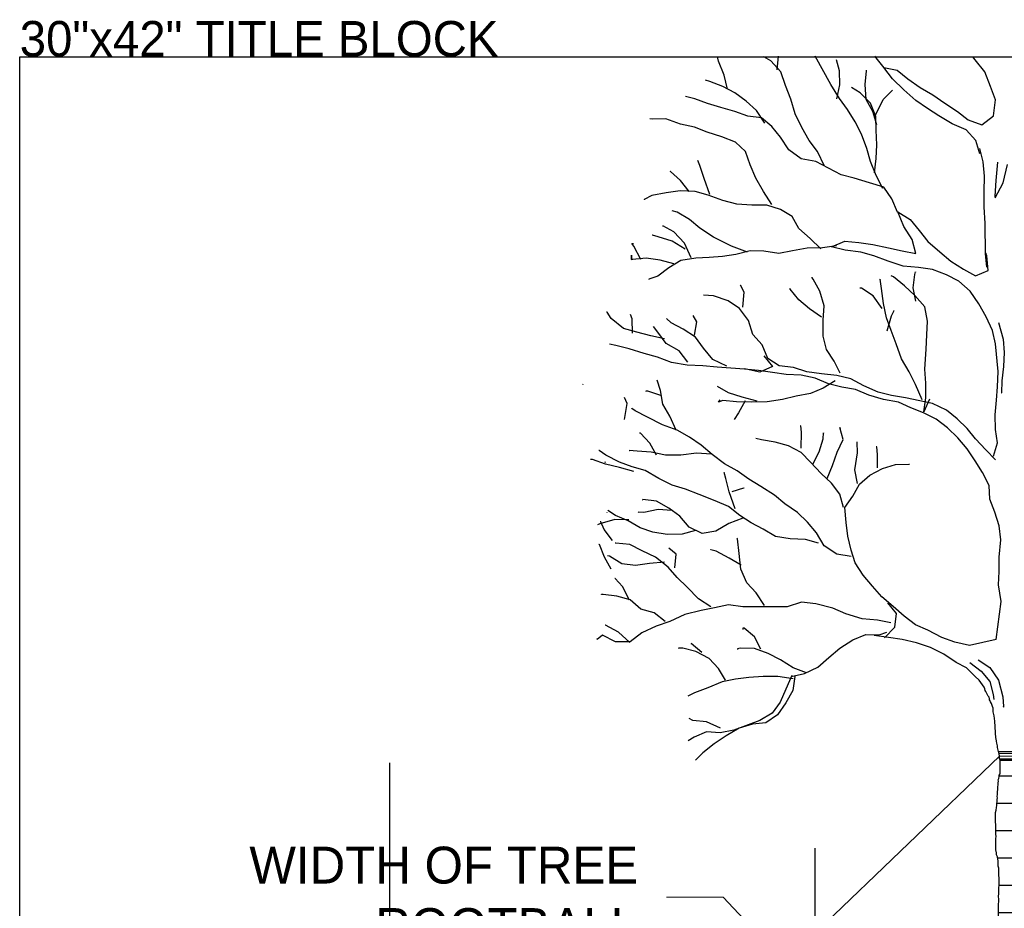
# Model space of a CAD drawing. Header units: feet. Extents: x 1377751 to 1381179, y 448542 to 452320.
# Tile 189 of 205: x 1379591 to 1379626, y 450906 to 450938. Entities that reach past the tile are written whole.
import ezdxf

# ---------------------------------------------------------------- set-up
doc = ezdxf.new("R2010")
doc.units = ezdxf.units.FT
doc.header["$MEASUREMENT"] = 0
doc.layers.add('MA_Defpoints - construction guidline', color=3, linetype='Continuous', plot=False)
doc.layers.add('MA_Detail - frame', color=92, linetype='Continuous', plot=False)
doc.layers.add('MA_Detail - plant', color=7, linetype='Continuous')
doc.layers.add('MA_Detail - wire', color=6, linetype='Continuous')
doc.layers.add('MA_Detail - text - label', color=7, linetype='Continuous', lineweight=9)
doc.layers.add('MA_Detail - wrap', color=7, linetype='Continuous', lineweight=25)
doc.styles.add('MA - 1 inch detail', font='GOTHIC.TTF', dxfattribs={"height": 1.25})
doc.styles.add('MA - plant details', font='GOTHIC.TTF', dxfattribs={"height": 1.3})
doc.styles.add('ols - plant details', font='GOTHIC.TTF', dxfattribs={"height": 1.3})
doc.dimstyles.new('oakleaf detail dim style', dxfattribs={"dimtxt": 1.3, "dimasz": 1.5, "dimexe": 1, "dimexo": 1, "dimgap": 1, "dimtad": 0, "dimdec": 1, "dimlfac": 0.5, "dimzin": 3, "dimdsep": 46, "dimlunit": 4, "dimtxsty": 'ols - plant details', "dimblk": 'ARCHTICK', "dimcen": 0.125, "dimdle": 1, "dimclrd": 256, "dimclre": 256, "dimclrt": 256, "dimadec": 0, "dimazin": 1, "dimtfac": 1, "dimtdec": 1, "dimtofl": 0, "dimtmove": 1, "dimatfit": 3, "dimfxl": 1, "dimtolj": 1, "dimtzin": 0, "dimlwd": -1, "dimarcsym": 0})

# ---------------------------------------------------------------- blocks, each defined once
blk = doc.blocks.new('*X930')
at = {"color": 0}
for p, q in [((3.5898, 4.375), (3.7063, 4.375)), ((3.5841, 4.3125), (3.7087, 4.3125)), ((3.5816, 4.25), (3.7102, 4.25)), ((3.5859, 4.1875), (3.7111, 4.1875)), ((3.5892, 4.125), (3.7175, 4.125)), ((3.5879, 4.0625), (3.7206, 4.0625)), ((3.5886, 4), (3.7213, 4)), ((3.5892, 3.9375), (3.7219, 3.9375)), ((3.5899, 3.875), (3.7226, 3.875)), ((3.5905, 3.8125), (3.7232, 3.8125)), ((3.5912, 3.75), (3.7239, 3.75)), ((3.5919, 3.6875), (3.7245, 3.6875)), ((3.5925, 3.625), (3.7252, 3.625)), ((3.5932, 3.5625), (3.7258, 3.5625)), ((3.5938, 3.5), (3.7265, 3.5)), ((3.5945, 3.4375), (3.7272, 3.4375)), ((3.5951, 3.375), (3.7278, 3.375)), ((3.5959, 3.3125), (3.7285, 3.3125)), ((3.5928, 3.25), (3.7316, 3.25)), ((3.5958, 3.1875), (3.732, 3.1875)), ((3.5917, 3.125), (3.7305, 3.125)), ((3.5867, 3.0625), (3.7282, 3.0625)), ((3.581, 3), (3.723, 3)), ((3.5747, 2.9375), (3.7359, 2.9375))]:
    blk.add_line(p, q, dxfattribs=at)
blk = doc.blocks.new('_ARCHTICK')
at = {"color": 0, "linetype": 'ByBlock', "const_width": 0.15}
blk.add_lwpolyline([(-0.5, -0.5), (0.5, 0.5)], dxfattribs=at)
blk = doc.blocks.new('*D933')
at = {"layer": 'Defpoints', "color": 0, "transparency": 16777216}
for p in [(-37.118, 37.01, -400.961), (-36.951, 37.01), (-37.118, 22.01, -400.961)]:
    blk.add_point(p, dxfattribs=at)
at = {"layer": 'MA_Detail - text - label', "transparency": 16777216}
for p, q in [((-36.951, 21.01), (-36.951, 38.01)), ((-36.951, 29.51), (-48.363, 18.764)), ((-48.363, 18.764), (-48.363, 16.764))]:
    blk.add_line(p, q, dxfattribs=at)
at = {"layer": 'MA_Detail - text - label', "lineweight": -2, "transparency": 16777216}
for p, q in [((-36.118, 37.01), (-35.951, 37.01)), ((-36.118, 22.01), (-35.951, 22.01))]:
    blk.add_line(p, q, dxfattribs=at)
at = {"layer": 'MA_Detail - text - label', "transparency": 16777216}
for p, rotation in [((-36.951, 37.01), 90), ((-36.951, 22.01), 270)]:
    blk.add_blockref('_ARCHTICK', p, dxfattribs=dict(at, rotation=rotation))
at = {"layer": 'MA_Detail - text - label', "transparency": 16777216, "insert": (-50.146, 15.764), "char_height": 1.3, "width": 14.78819, "attachment_point": 3, "rotation": 90, "style": 'MA - plant details'}
blk.add_mtext('\\A1;WIDTH OF TREE ROOTBALL', dxfattribs=at)
blk = doc.blocks.new('rgaerhae')
at = {"layer": 'MA_Defpoints - construction guidline'}
for p, q in [((-5.9131, 22.0103), (-50.0891, 22.0103)), ((-8.9296, 7.0103, -400.9613), (-53.1056, 7.0103, -400.9613))]:
    blk.add_line(p, q, dxfattribs=at)
at = {"layer": 'MA_Detail - plant'}
blk.add_lwpolyline([(-53.9763, 28.3792), (-54.5731, 28.3407), (-54.7625, 28.3127), (-54.8978, 28.285), (-55.0061, 28.2844), (-55.0358, 28.2783), (-55.0913, 28.2622), (-55.1588, 28.2348), (-55.1994, 28.221), (-55.2534, 28.1937), (-55.294, 28.1799), (-55.3209, 28.1527), (-55.3616, 28.1525), (-55.4157, 28.1387), (-55.4561, 28.1114), (-55.6182, 28.0293), (-55.6587, 28.0021), (-55.7128, 27.9882), (-55.7669, 27.9609), (-56.0233, 27.7836), (-56.1445, 27.6475), (-56.4525, 27.3364), (-56.6402, 26.9832), (-56.9321, 26.5462), (-57.1694, 26.0693), (-57.3388, 25.5798), (-57.4539, 25.0775), (-57.5286, 24.5893), (-57.5896, 24.0877)], dxfattribs=at)
at = {"layer": 'MA_Detail - text - label'}
dim = blk.add_linear_dim(base=(-36.9514, 37.0103), p1=(-37.1181, 22.0103, -400.9613), p2=(-37.1181, 37.0103, -400.9613), angle=90, text='WIDTH OF TREE ROOTBALL', dimstyle='oakleaf detail dim style', override={"dimasz": 1}, dxfattribs=at)
dim.commit()
dim.dimension.update_dxf_attribs({"geometry": '*D933', "text_midpoint": (-48.3632, 15.7642), "dimtype": 128})

msp = doc.modelspace()

# ---------------------------------------------------------------- linework, layer by layer
at = {"layer": 'MA_Detail - frame'}
msp.add_lwpolyline([(1379591.033, 450936.42), (1379735.033, 450936.42), (1379735.033, 450852.42), (1379591.033, 450852.42)], close=True, dxfattribs=at)
at = {"layer": 'MA_Detail - plant'}
for p, q in [((1379624.727, 450936.321), (1379624.65, 450936.42)), ((1379625.071, 450935.892), (1379624.727, 450936.321)), ((1379621.509, 450936.048), (1379621.984, 450935.959)), ((1379621.812, 450935.646), (1379621.509, 450936.048)), ((1379621.984, 450935.959), (1379622.354, 450935.653)), ((1379625.267, 450935.381), (1379625.071, 450935.892)), ((1379622.21, 450935.259), (1379621.812, 450935.646)), ((1379622.354, 450935.653), (1379622.791, 450935.348)), ((1379622.635, 450934.885), (1379622.21, 450935.259)), ((1379622.791, 450935.348), (1379623.241, 450935.083)), ((1379625.449, 450934.909), (1379625.267, 450935.381)), ((1379623.044, 450934.607), (1379622.635, 450934.885)), ((1379623.241, 450935.083), (1379623.664, 450934.791)), ((1379623.664, 450934.791), (1379624.101, 450934.499)), ((1379625.376, 450934.34), (1379625.449, 450934.909)), ((1379623.454, 450934.341), (1379623.044, 450934.607)), ((1379624.101, 450934.499), (1379624.484, 450934.206)), ((1379623.918, 450934.063), (1379623.454, 450934.341)), ((1379624.408, 450933.853), (1379623.918, 450934.063)), ((1379624.484, 450934.206), (1379624.96, 450934.023)), ((1379624.96, 450934.023), (1379625.376, 450934.34)), ((1379624.751, 450933.479), (1379624.408, 450933.853)), ((1379624.893, 450933.007), (1379624.751, 450933.479)), ((1379625.007, 450932.721), (1379624.893, 450933.193)), ((1379625.055, 450932.221), (1379625.007, 450932.721)), ((1379625.522, 450932.714), (1379625.463, 450932.064)), ((1379625.721, 450931.986), (1379625.875, 450932.624)), ((1379625.048, 450931.666), (1379625.055, 450932.221)), ((1379625.463, 450932.064), (1379625.429, 450931.509)), ((1379625.43, 450931.454), (1379625.721, 450931.986)), ((1379625.042, 450931.138), (1379625.048, 450931.666)), ((1379625.429, 450931.509), (1379625.43, 450931.454)), ((1379621.999, 450930.962), (1379622.436, 450930.684)), ((1379622.209, 450930.437), (1379621.999, 450930.962)), ((1379625.077, 450930.543), (1379625.042, 450931.138)), ((1379622.436, 450930.684), (1379622.752, 450930.295)), ((1379622.513, 450929.981), (1379622.209, 450930.437)), ((1379622.752, 450930.295), (1379623.055, 450929.907)), ((1379625.091, 450929.474), (1379625.077, 450930.543)), ((1379619.661, 450929.726), (1379620.132, 450929.922)), ((1379620.132, 450929.922), (1379620.633, 450929.875)), ((1379622.641, 450929.482), (1379622.513, 450929.981)), ((1379623.055, 450929.907), (1379623.48, 450929.547)), ((1379620.149, 450929.611), (1379619.661, 450929.726)), ((1379620.692, 450929.537), (1379620.149, 450929.611)), ((1379620.633, 450929.875), (1379621.121, 450929.8)), ((1379621.121, 450929.8), (1379621.678, 450929.686)), ((1379621.678, 450929.686), (1379622.153, 450929.584)), ((1379622.153, 450929.584), (1379622.641, 450929.482)), ((1379623.48, 450929.547), (1379623.877, 450929.214)), ((1379621.154, 450929.408), (1379620.692, 450929.537)), ((1379621.657, 450929.212), (1379621.154, 450929.408)), ((1379622.187, 450929.043), (1379621.657, 450929.212)), ((1379623.877, 450929.214), (1379624.313, 450928.936)), ((1379625.138, 450929.001), (1379625.091, 450929.474)), ((1379625.146, 450929.407), (1379625.104, 450929.501)), ((1379625.194, 450928.893), (1379625.146, 450929.407)), ((1379622.729, 450928.996), (1379622.187, 450929.043)), ((1379623.231, 450928.921), (1379622.729, 450928.996)), ((1379623.72, 450928.738), (1379623.231, 450928.921)), ((1379624.313, 450928.936), (1379624.736, 450928.698)), ((1379624.736, 450928.698), (1379625.194, 450928.893)), ((1379624.157, 450928.514), (1379623.72, 450928.738)), ((1379624.554, 450928.154), (1379624.157, 450928.514)), ((1379624.857, 450927.711), (1379624.554, 450928.154)), ((1379625.121, 450927.255), (1379624.857, 450927.711)), ((1379625.344, 450926.77), (1379625.121, 450927.255)), ((1379625.445, 450926.298), (1379625.344, 450926.77)), ((1379625.556, 450927.057), (1379625.713, 450926.464)), ((1379625.713, 450926.464), (1379625.747, 450925.991)), ((1379612.06, 450926.242), (1379611.829, 450926.293)), ((1379612.522, 450926.126), (1379612.06, 450926.242)), ((1379613.052, 450925.957), (1379612.522, 450926.126)), ((1379625.539, 450925.325), (1379625.445, 450926.298)), ((1379613.527, 450925.828), (1379613.052, 450925.957)), ((1379614.017, 450925.645), (1379613.527, 450925.828)), ((1379625.747, 450925.991), (1379625.726, 450925.503)), ((1379614.573, 450925.544), (1379614.017, 450925.645)), ((1379615.128, 450925.525), (1379614.573, 450925.544)), ((1379615.63, 450925.477), (1379615.128, 450925.525)), ((1379616.117, 450925.443), (1379615.63, 450925.477)), ((1379616.592, 450925.409), (1379616.117, 450925.443)), ((1379617.093, 450925.361), (1379616.592, 450925.409)), ((1379625.726, 450925.503), (1379625.665, 450925.002)), ((1379617.581, 450925.287), (1379617.093, 450925.361)), ((1379618.069, 450925.225), (1379617.581, 450925.287)), ((1379618.598, 450925.192), (1379618.069, 450925.225)), ((1379619.086, 450925.09), (1379618.598, 450925.192)), ((1379619.563, 450924.893), (1379619.086, 450925.09)), ((1379625.519, 450924.783), (1379625.539, 450925.325)), ((1379620.024, 450924.778), (1379619.563, 450924.893)), ((1379620.513, 450924.689), (1379620.024, 450924.778)), ((1379620.975, 450924.493), (1379620.513, 450924.689)), ((1379625.485, 450924.309), (1379625.519, 450924.783)), ((1379625.665, 450925.002), (1379625.657, 450924.568)), ((1379621.492, 450924.337), (1379620.975, 450924.493)), ((1379622.021, 450924.249), (1379621.492, 450924.337)), ((1379625.657, 450924.568), (1379625.671, 450924.569)), ((1379622.457, 450924.039), (1379622.021, 450924.249)), ((1379622.906, 450923.869), (1379622.457, 450924.039)), ((1379625.438, 450923.794), (1379625.485, 450924.309)), ((1379623.355, 450923.645), (1379622.906, 450923.869)), ((1379623.752, 450923.339), (1379623.355, 450923.645)), ((1379625.444, 450923.28), (1379625.438, 450923.794)), ((1379624.122, 450922.992), (1379623.752, 450923.339)), ((1379624.452, 450922.603), (1379624.122, 450922.992)), ((1379625.518, 450922.807), (1379625.444, 450923.28)), ((1379624.728, 450922.174), (1379624.452, 450922.603)), ((1379625.376, 450922.345), (1379625.518, 450922.807)), ((1379624.991, 450921.758), (1379624.728, 450922.174)), ((1379625.227, 450921.301), (1379624.991, 450921.758)), ((1379625.247, 450920.828), (1379625.227, 450921.301)), ((1379625.429, 450920.37), (1379625.247, 450920.828)), ((1379625.571, 450919.884), (1379625.429, 450920.37)), ((1379625.632, 450919.385), (1379625.571, 450919.884)), ((1379625.572, 450918.775), (1379625.632, 450919.385)), ((1379625.579, 450918.274), (1379625.572, 450918.775)), ((1379625.558, 450917.8), (1379625.579, 450918.274)), ((1379625.647, 450917.219), (1379625.558, 450917.8)), ((1379621.958, 450916.791), (1379621.655, 450917.166)), ((1379621.897, 450916.303), (1379621.958, 450916.791)), ((1379621.536, 450915.933), (1379621.897, 450916.303)), ((1379624.539, 450915.066), (1379624.937, 450914.757)), ((1379624.839, 450915.151), (1379625.251, 450914.889)), ((1379624.937, 450914.757), (1379625.252, 450914.397)), ((1379625.251, 450914.889), (1379625.549, 450914.44)), ((1379625.252, 450914.397), (1379625.369, 450913.938)), ((1379625.549, 450914.44), (1379625.704, 450913.85)), ((1379625.369, 450913.938), (1379625.391, 450913.761)), ((1379625.704, 450913.85), (1379625.732, 450913.507))]:
    msp.add_line(p, q, dxfattribs=at)
for points in [[(1379615.997, 450935.284), (1379615.883, 450935.783), (1379615.673, 450936.268), (1379615.645, 450936.42)], [(1379619.42, 450932.565), (1379619.169, 450933.09), (1379618.88, 450933.479), (1379618.616, 450933.935), (1379618.38, 450934.419), (1379618.224, 450934.931), (1379618.042, 450935.416), (1379617.873, 450935.901), (1379617.529, 450936.289), (1379617.275, 450936.42)], [(1379617.748, 450935.971), (1379617.796, 450936.445)], [(1379621.474, 450931.781), (1379621.238, 450932.238), (1379621.042, 450932.736), (1379620.914, 450933.194), (1379620.718, 450933.692), (1379620.495, 450934.136), (1379620.232, 450934.566), (1379619.943, 450934.954), (1379619.638, 450935.451), (1379619.084, 450936.445)], [(1379619.846, 450934.943), (1379619.961, 450935.432), (1379619.941, 450935.932), (1379619.841, 450936.323)], [(1379621.523, 450936.034), (1379621.193, 450936.45)], [(1379621.265, 450934.028), (1379621.124, 450934.5), (1379620.888, 450934.916), (1379620.854, 450935.444), (1379620.902, 450935.931), (1379620.902, 450935.945)], [(1379620.902, 450935.945), (1379620.901, 450935.958)], [(1379617.313, 450934.084), (1379617.023, 450934.526), (1379616.653, 450934.86), (1379616.256, 450935.152), (1379615.834, 450935.377), (1379615.371, 450935.56), (1379615.222, 450935.599)], [(1379621.182, 450932.332), (1379621.243, 450932.833), (1379621.264, 450933.321), (1379621.243, 450933.835), (1379621.223, 450934.322), (1379621.041, 450934.793), (1379620.671, 450935.154), (1379620.371, 450935.339)], [(1379621.194, 450934.325), (1379621.484, 450934.924), (1379621.818, 450935.253)], [(1379621.818, 450935.253), (1379621.791, 450935.226)], [(1379621.986, 450930.948), (1379621.79, 450931.419), (1379621.514, 450931.822), (1379620.998, 450931.977), (1379620.467, 450932.146), (1379620.006, 450932.262), (1379619.106, 450932.737), (1379618.591, 450932.825), (1379618.153, 450933.144), (1379617.863, 450933.587), (1379617.56, 450933.962), (1379617.191, 450934.268), (1379616.716, 450934.329), (1379616.254, 450934.499), (1379615.765, 450934.642), (1379615.289, 450934.784), (1379614.841, 450934.941), (1379614.515, 450935.031)], [(1379617.556, 450931.214), (1379617.266, 450931.67), (1379616.989, 450932.141), (1379616.793, 450932.612), (1379616.625, 450933.083), (1379616.282, 450933.417), (1379615.792, 450933.6), (1379615.276, 450933.769), (1379614.827, 450933.939), (1379614.338, 450934.054), (1379613.821, 450934.237), (1379613.334, 450934.23), (1379613.253, 450934.243)], [(1379615.373, 450931.564), (1379615.176, 450932.13), (1379615.021, 450932.588), (1379614.951, 450932.763)], [(1379614.64, 450931.676), (1379614.337, 450932.065), (1379613.981, 450932.385), (1379613.968, 450932.384)], [(1379613.968, 450932.384), (1379613.968, 450932.371)], [(1379619.283, 450929.654), (1379618.912, 450930.014), (1379618.515, 450930.374), (1379618.279, 450930.791), (1379617.87, 450931.042), (1379617.381, 450931.198), (1379616.853, 450931.191), (1379616.325, 450931.225), (1379615.836, 450931.354), (1379615.319, 450931.55), (1379614.857, 450931.679), (1379614.329, 450931.699), (1379613.829, 450931.625), (1379613.329, 450931.537), (1379613.061, 450931.398)], [(1379613.061, 450931.398), (1379613.061, 450931.384)], [(1379616.699, 450929.538), (1379616.141, 450929.747), (1379615.501, 450930.063), (1379615.023, 450930.382), (1379614.654, 450930.688), (1379614.217, 450930.94), (1379614.04, 450930.991)], [(1379613.709, 450930.459), (1379613.709, 450930.446)], [(1379614.712, 450929.336), (1379614.475, 450929.847), (1379614.105, 450930.248), (1379613.709, 450930.459)], [(1379613.348, 450930.13), (1379613.335, 450930.129)], [(1379614.505, 450929.644), (1379614.041, 450929.922), (1379613.552, 450930.078), (1379613.348, 450930.13)], [(1379612.94, 450929.271), (1379612.69, 450929.742), (1379612.621, 450929.836)], [(1379612.621, 450929.836), (1379612.675, 450929.836)], [(1379619.836, 450929.756), (1379619.35, 450929.682), (1379618.809, 450929.674), (1379618.282, 450929.586), (1379617.81, 450929.485), (1379617.281, 450929.573), (1379616.793, 450929.58), (1379616.294, 450929.451), (1379615.821, 450929.377), (1379615.348, 450929.344), (1379614.875, 450929.324), (1379614.348, 450929.236), (1379613.932, 450928.987), (1379613.543, 450928.684), (1379613.22, 450928.585)], [(1379612.615, 450929.281), (1379612.613, 450929.429)], [(1379612.613, 450929.429), (1379612.615, 450929.267)], [(1379614.106, 450929.125), (1379613.617, 450929.253), (1379613.129, 450929.328), (1379612.642, 450929.281), (1379612.615, 450929.267)], [(1379625.104, 450929.501), (1379625.092, 450929.433)], [(1379613.22, 450928.585), (1379613.22, 450928.571)], [(1379618.985, 450928.635), (1379618.985, 450928.648)], [(1379619.964, 450925.264), (1379619.755, 450925.694), (1379619.492, 450926.097), (1379619.364, 450926.569), (1379619.37, 450927.137), (1379619.404, 450927.639), (1379619.248, 450928.164), (1379619.013, 450928.581), (1379618.985, 450928.635)], [(1379621.381, 450928.585), (1379621.368, 450928.558)], [(1379622.859, 450924.328), (1379622.622, 450924.866), (1379622.399, 450925.31), (1379622.136, 450925.767), (1379621.939, 450926.305), (1379621.771, 450926.777), (1379621.602, 450927.221), (1379621.501, 450927.721), (1379621.426, 450928.248), (1379621.381, 450928.585)], [(1379623.116, 450924.345), (1379622.919, 450923.909), (1379622.993, 450924.398), (1379622.986, 450924.912), (1379622.953, 450925.412), (1379622.997, 450926.117), (1379623.031, 450926.618), (1379623.052, 450927.105), (1379622.951, 450927.605), (1379622.607, 450928.006), (1379622.237, 450928.353), (1379621.854, 450928.659), (1379621.772, 450928.699)], [(1379621.772, 450928.699), (1379621.772, 450928.685)], [(1379622.637, 450927.804), (1379622.549, 450928.276), (1379622.597, 450928.75), (1379622.623, 450928.846)], [(1379622.623, 450928.846), (1379622.623, 450928.832)], [(1379616.457, 450928.371), (1379616.444, 450928.357)], [(1379616.535, 450927.6), (1379616.582, 450928.129), (1379616.457, 450928.371)], [(1379619.315, 450927.245), (1379618.891, 450927.537), (1379618.508, 450927.857), (1379618.205, 450928.232), (1379618.191, 450928.259)], [(1379618.191, 450928.259), (1379618.205, 450928.245)], [(1379620.682, 450928.265), (1379620.668, 450928.265)], [(1379621.449, 450927.544), (1379621.132, 450928), (1379620.722, 450928.265), (1379620.682, 450928.265)], [(1379625.445, 450922.211), (1379625.102, 450922.558), (1379624.745, 450922.946), (1379624.442, 450923.321), (1379624.099, 450923.654), (1379623.716, 450923.961), (1379623.226, 450924.198), (1379622.276, 450924.402), (1379621.774, 450924.476), (1379621.312, 450924.592), (1379620.809, 450924.815), (1379620.345, 450925.066), (1379619.856, 450925.181), (1379619.314, 450925.242), (1379618.799, 450925.316), (1379618.323, 450925.472), (1379617.822, 450925.52), (1379617.412, 450925.785), (1379617.216, 450926.27), (1379616.887, 450926.631), (1379616.731, 450927.129), (1379616.414, 450927.545), (1379616.018, 450927.824), (1379615.502, 450927.993), (1379615.149, 450928.015)], [(1379621.622, 450926.761), (1379621.777, 450927.291), (1379621.869, 450927.482)], [(1379621.869, 450927.482), (1379621.856, 450927.468)], [(1379611.747, 450927.415), (1379611.733, 450927.415)], [(1379613.776, 450926.481), (1379613.287, 450926.583), (1379612.798, 450926.712), (1379612.323, 450926.841), (1379611.898, 450927.2), (1379611.747, 450927.415)], [(1379612.65, 450926.683), (1379612.63, 450927.183), (1379612.573, 450927.331)], [(1379615.968, 450925.509), (1379615.477, 450925.746), (1379615.147, 450926.147), (1379614.871, 450926.536), (1379614.434, 450926.815), (1379614.012, 450927.039), (1379613.847, 450927.199)], [(1379614.83, 450926.603), (1379614.918, 450927.078), (1379614.78, 450927.306)], [(1379614.599, 450925.653), (1379614.296, 450926.055), (1379613.832, 450926.319), (1379613.543, 450926.708), (1379613.391, 450926.909)], [(1379617.276, 450925.878), (1379617.578, 450925.503), (1379617.134, 450925.308), (1379616.659, 450925.41), (1379616.591, 450925.422)], [(1379610.89, 450924.872), (1379610.904, 450924.886)], [(1379614.184, 450923.252), (1379613.961, 450923.75), (1379613.712, 450924.179), (1379613.638, 450924.652), (1379613.511, 450925.016)], [(1379617.04, 450924.278), (1379616.51, 450924.42), (1379616.034, 450924.576), (1379615.639, 450924.8)], [(1379619.791, 450924.991), (1379619.375, 450924.742), (1379618.917, 450924.546), (1379618.418, 450924.459), (1379617.932, 450924.344), (1379617.392, 450924.255), (1379616.851, 450924.248), (1379616.309, 450924.254), (1379615.835, 450924.302), (1379615.673, 450924.246)], [(1379612.368, 450923.636), (1379612.456, 450924.192), (1379612.358, 450924.408)], [(1379613.64, 450924.476), (1379613.191, 450924.633), (1379613.11, 450924.631)], [(1379613.11, 450924.631), (1379613.124, 450924.618)], [(1379612.618, 450924.016), (1379612.604, 450924.002)], [(1379620.361, 450918.8), (1379619.846, 450918.888), (1379619.409, 450919.18), (1379619.132, 450919.636), (1379618.816, 450920.011), (1379618.459, 450920.358), (1379618.022, 450920.664), (1379617.652, 450920.97), (1379617.175, 450921.275), (1379616.752, 450921.526), (1379616.342, 450921.819), (1379615.892, 450922.07), (1379615.454, 450922.402), (1379615.071, 450922.722), (1379614.661, 450923.014), (1379614.225, 450923.252), (1379613.708, 450923.448), (1379613.177, 450923.712), (1379612.74, 450923.936), (1379612.618, 450924.016)], [(1379615.673, 450924.246), (1379615.74, 450924.328)], [(1379616.62, 450924.286), (1379616.382, 450923.863), (1379616.236, 450923.631)], [(1379618.581, 450923.405), (1379618.567, 450923.405)], [(1379618.591, 450922.62), (1379618.611, 450923.189), (1379618.581, 450923.405)], [(1379619.512, 450921.55), (1379619.696, 450922.012), (1379619.865, 450922.475), (1379620.076, 450922.924), (1379619.962, 450923.356)], [(1379619.962, 450923.356), (1379619.963, 450923.288)], [(1379612.9, 450923.153), (1379612.9, 450923.167)], [(1379613.492, 450922.376), (1379613.256, 450922.793), (1379612.927, 450923.154), (1379612.9, 450923.153)], [(1379620.081, 450920.529), (1379619.953, 450921.001), (1379619.663, 450921.389), (1379619.293, 450921.723), (1379618.923, 450922.124), (1379618.593, 450922.471), (1379618.143, 450922.709), (1379617.682, 450922.838), (1379617.193, 450922.913), (1379616.99, 450922.964)], [(1379619.005, 450922.057), (1379619.229, 450922.493), (1379619.372, 450922.955), (1379619.383, 450923.159)], [(1379619.383, 450923.159), (1379619.37, 450923.118)], [(1379620.584, 450921.374), (1379620.483, 450921.86), (1379620.583, 450922.457), (1379620.564, 450922.836)], [(1379620.564, 450922.836), (1379620.564, 450922.849)], [(1379621.257, 450922.669), (1379621.243, 450922.669)], [(1379621.28, 450921.925), (1379621.288, 450922.399), (1379621.257, 450922.669)], [(1379611.473, 450922.539), (1379611.46, 450922.539)], [(1379619.204, 450919.272), (1379618.742, 450919.401), (1379618.201, 450919.421), (1379617.685, 450919.509), (1379617.249, 450919.76), (1379616.826, 450919.985), (1379616.43, 450920.25), (1379616.034, 450920.569), (1379615.557, 450920.766), (1379614.999, 450920.989), (1379614.51, 450921.172), (1379614.048, 450921.314), (1379613.571, 450921.552), (1379613.093, 450921.83), (1379612.631, 450921.959), (1379612.183, 450922.129), (1379611.706, 450922.38), (1379611.473, 450922.539)], [(1379612.529, 450922.539), (1379612.543, 450922.54)], [(1379615.427, 450922.416), (1379614.899, 450922.449), (1379614.345, 450922.374), (1379613.803, 450922.38), (1379613.301, 450922.482), (1379612.814, 450922.516), (1379612.529, 450922.539)], [(1379612.688, 450921.797), (1379612.185, 450921.939), (1379611.696, 450922.055), (1379611.234, 450922.224), (1379611.166, 450922.223)], [(1379611.685, 450922.111), (1379611.698, 450922.152)], [(1379625.475, 450915.877), (1379625.003, 450915.762), (1379624.531, 450915.661), (1379624.015, 450915.776), (1379623.553, 450915.946), (1379623.062, 450916.197), (1379622.626, 450916.394), (1379622.23, 450916.7), (1379621.833, 450917.033), (1379621.436, 450917.38), (1379621.106, 450917.754), (1379620.776, 450918.142), (1379620.499, 450918.572), (1379620.358, 450919.03), (1379620.243, 450919.516), (1379620.183, 450920.002), (1379620.135, 450920.529), (1379620.414, 450920.926), (1379620.652, 450921.348), (1379621.013, 450921.664), (1379621.457, 450921.9), (1379621.915, 450922.042), (1379622.388, 450922.062), (1379622.415, 450922.062)], [(1379616.265, 450920.478), (1379616.054, 450921.084), (1379615.939, 450921.556), (1379615.882, 450921.758)], [(1379615.882, 450921.758), (1379615.883, 450921.745)], [(1379616.162, 450921.099), (1379616.566, 450921.226)], [(1379616.566, 450921.226), (1379616.566, 450921.213)], [(1379616.54, 450920.157), (1379616.042, 450919.961), (1379615.585, 450919.697), (1379615.099, 450919.61), (1379614.649, 450919.834), (1379614.319, 450920.222), (1379613.923, 450920.501), (1379613.487, 450920.752), (1379613.012, 450920.813), (1379612.999, 450920.8)], [(1379612.999, 450920.8), (1379613.012, 450920.8)], [(1379611.735, 450920.366), (1379611.736, 450920.353)], [(1379614.867, 450919.715), (1379614.395, 450919.587), (1379613.868, 450919.58), (1379613.366, 450919.654), (1379612.917, 450919.811), (1379612.494, 450920.062), (1379612.045, 450920.246), (1379611.772, 450920.418)], [(1379614.032, 450920.421), (1379613.545, 450920.455), (1379613.045, 450920.354), (1379612.842, 450920.365)], [(1379612.842, 450920.365), (1379612.856, 450920.351)], [(1379612.521, 450920.09), (1379612.02, 450920.11), (1379611.494, 450919.954), (1379611.414, 450919.912)], [(1379611.523, 450920.025), (1379611.51, 450920.025)], [(1379611.938, 450919.367), (1379611.649, 450919.756), (1379611.523, 450920.025)], [(1379611.466, 450919.239), (1379611.453, 450919.225)], [(1379611.898, 450918.352), (1379611.662, 450918.782), (1379611.48, 450919.226), (1379611.466, 450919.239)], [(1379612.045, 450919.271), (1379612.031, 450919.271)], [(1379615.404, 450917.029), (1379614.967, 450917.307), (1379614.569, 450917.721), (1379614.226, 450918.055), (1379613.897, 450918.43), (1379613.459, 450918.776), (1379612.982, 450918.999), (1379612.546, 450919.224), (1379612.058, 450919.271), (1379612.045, 450919.271)], [(1379617.298, 450917.067), (1379617.008, 450917.524), (1379616.679, 450917.871), (1379616.469, 450918.356), (1379616.408, 450918.91), (1379616.347, 450919.423), (1379616.319, 450919.45)], [(1379613.772, 450918.604), (1379613.245, 450918.556), (1379612.745, 450918.482), (1379612.271, 450918.543), (1379611.834, 450918.808), (1379611.766, 450918.821)], [(1379614.14, 450918.406), (1379614.188, 450918.88), (1379613.928, 450919.093)], [(1379615.404, 450919.032), (1379615.404, 450919.045)], [(1379616.481, 450918.491), (1379616.058, 450918.743), (1379615.594, 450918.994), (1379615.404, 450919.032)], [(1379612.034, 450918.026), (1379612.021, 450918.026)], [(1379612.545, 450917.261), (1379612.295, 450917.745), (1379612.034, 450918.026)], [(1379611.554, 450917.465), (1379611.554, 450917.478)], [(1379613.8, 450916.507), (1379613.404, 450916.813), (1379612.942, 450916.942), (1379612.558, 450917.275), (1379612.097, 450917.404), (1379611.609, 450917.465), (1379611.554, 450917.465)], [(1379621.759, 450916.464), (1379621.284, 450916.552), (1379620.742, 450916.599), (1379620.171, 450916.781), (1379619.709, 450916.978), (1379619.111, 450917.132), (1379618.609, 450917.193), (1379618.097, 450917.024), (1379617.515, 450917.03), (1379617.028, 450917.023), (1379616.541, 450917.03), (1379616.026, 450917.091), (1379615.54, 450916.99), (1379615.067, 450916.902), (1379614.487, 450916.759), (1379613.963, 450916.509), (1379613.478, 450916.34), (1379612.98, 450916.103), (1379612.565, 450915.786), (1379612.05, 450915.793), (1379611.587, 450916.03), (1379611.4, 450915.879)], [(1379625.475, 450915.877), (1379625.647, 450917.219)], [(1379612.551, 450915.773), (1379612.154, 450916.133), (1379611.691, 450916.384), (1379611.677, 450916.383)], [(1379617.17, 450915.536), (1379616.948, 450915.966), (1379616.578, 450916.273), (1379616.537, 450916.272)], [(1379616.537, 450916.272), (1379616.538, 450916.232)], [(1379618.238, 450914.563), (1379618.711, 450914.677), (1379619.181, 450914.9), (1379619.569, 450915.243), (1379619.957, 450915.573), (1379620.414, 450915.864), (1379620.871, 450916.046), (1379621.345, 450916.039), (1379621.615, 450916.137)], [(1379611.4, 450915.879), (1379611.386, 450915.892)], [(1379615.087, 450915.414), (1379614.717, 450915.734), (1379614.718, 450915.72)], [(1379614.718, 450915.72), (1379614.718, 450915.707)], [(1379615.926, 450914.437), (1379615.677, 450914.853), (1379615.347, 450915.201), (1379614.884, 450915.452), (1379614.422, 450915.567), (1379614.273, 450915.565)], [(1379614.273, 450915.565), (1379614.273, 450915.552)], [(1379618.778, 450914.692), (1379618.315, 450914.875), (1379617.865, 450915.153), (1379617.429, 450915.377), (1379616.953, 450915.56), (1379616.439, 450915.567), (1379616.344, 450915.539)], [(1379616.344, 450915.539), (1379616.344, 450915.525)], [(1379618.307, 450914.482), (1379617.765, 450914.57), (1379617.25, 450914.563), (1379616.75, 450914.529), (1379616.277, 450914.469), (1379615.805, 450914.381), (1379615.307, 450914.172), (1379614.835, 450913.989), (1379614.602, 450913.875)], [(1379618.265, 450914.604), (1379618.055, 450914.127), (1379617.858, 450913.664), (1379617.565, 450913.281), (1379617.136, 450913.018), (1379616.22, 450912.681), (1379615.734, 450912.58), (1379615.26, 450912.615), (1379614.816, 450912.433), (1379614.611, 450912.299)], [(1379618.374, 450914.564), (1379618.299, 450914.076), (1379618.048, 450913.64), (1379617.756, 450913.216), (1379617.353, 450912.94), (1379616.88, 450912.893), (1379616.408, 450912.752), (1379615.952, 450912.475), (1379615.522, 450912.198), (1379615.121, 450911.882), (1379614.867, 450911.621)], [(1379625.736, 450913.5), (1379625.709, 450913.486)], [(1379615.745, 450912.743), (1379615.255, 450912.966), (1379614.767, 450913.014), (1379614.639, 450913.082)], [(1379625.606, 450911.576), (1379625.606, 450911.612), (1379625.592, 450911.68), (1379625.591, 450911.761), (1379625.577, 450911.842), (1379625.55, 450911.923), (1379625.522, 450912.059), (1379625.522, 450912.126), (1379625.494, 450912.221), (1379625.48, 450912.289), (1379625.466, 450912.37), (1379625.461, 450912.396)]]:
    msp.add_lwpolyline(points, dxfattribs=at)
at = {"layer": 'MA_Detail - wire'}
msp.add_line((1379625.591, 450911.761), (1379601.268, 450888.453), dxfattribs=at)
at = {"layer": 'MA_Detail - wrap'}
for p, q in [((1379625.55, 450911.924), (1379627.283, 450911.933)), ((1379625.591, 450911.864), (1379627.324, 450911.872)), ((1379625.591, 450911.761), (1379627.325, 450911.77)), ((1379625.592, 450911.659), (1379627.325, 450911.667)), ((1379625.606, 450911.612), (1379627.339, 450911.621))]:
    msp.add_line(p, q, dxfattribs=at)
msp.add_lwpolyline([(1379625.674, 450894.695), (1379625.55, 450906.547), (1379625.563, 450906.615), (1379625.562, 450906.71), (1379625.548, 450906.805), (1379625.561, 450906.913), (1379625.56, 450907.116), (1379625.573, 450907.211), (1379625.57, 450907.807), (1379625.543, 450907.874), (1379625.542, 450908.05), (1379625.514, 450908.213), (1379625.487, 450908.28), (1379625.487, 450908.348), (1379625.459, 450908.456), (1379625.472, 450908.456), (1379625.459, 450908.456), (1379625.457, 450908.849), (1379625.47, 450908.93), (1379625.456, 450909.011), (1379625.452, 450909.77), (1379625.465, 450909.851), (1379625.479, 450909.946), (1379625.492, 450910.014), (1379625.491, 450910.081), (1379625.504, 450910.176), (1379625.504, 450910.23), (1379625.517, 450910.285), (1379625.504, 450910.339), (1379625.517, 450910.407), (1379625.516, 450910.501), (1379625.53, 450910.583), (1379625.529, 450910.678), (1379625.542, 450910.745), (1379625.542, 450910.813), (1379625.555, 450910.881), (1379625.541, 450910.921), (1379625.568, 450910.976), (1379625.581, 450911.043), (1379625.581, 450911.084), (1379625.608, 450911.138), (1379625.606, 450911.576)], dxfattribs=at)

# ---------------------------------------------------------------- block references
at = {"layer": 'MA_Detail - text - label', "rotation": 270}
msp.add_blockref('rgaerhae', (1379597.082, 450858.42), dxfattribs=at)
at = {"layer": 'MA_Detail - wrap', "xscale": 15.4131521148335, "yscale": 15.4131521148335, "zscale": 15.4131521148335}
msp.add_blockref('*X930', (1379570.252, 450843.627), dxfattribs=at)

# ---------------------------------------------------------------- texts
at = {"layer": 'MA_Detail - frame', "insert": (1379591.033, 450936.42), "char_height": 1.25, "attachment_point": 7, "style": 'MA - 1 inch detail'}
msp.add_mtext_dynamic_manual_height_columns('\\pxsm1.5;30"x42" TITLE BLOCK', width=22.56827, gutter_width=5, heights=[0], dxfattribs=at)

doc.saveas('drawing.dxf')
